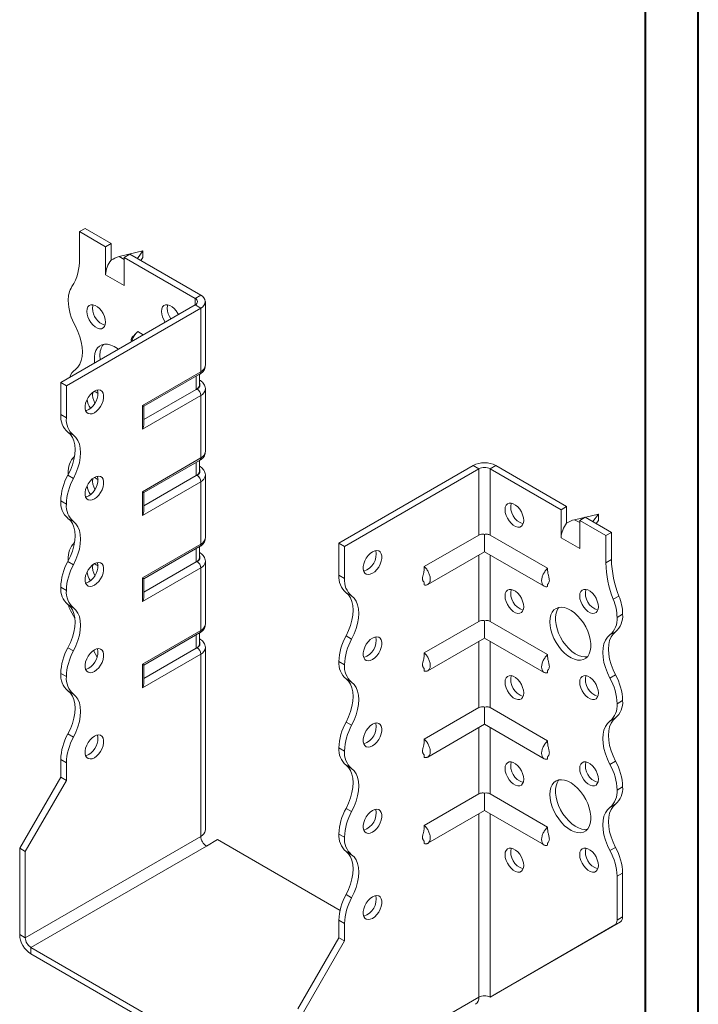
# Model space of a CAD drawing. Header units: millimetres. Extents: x 0 to 210, y 0 to 297.
# Tile 3 of 4: x 146 to 210, y 56 to 149. Entities that reach past the tile are written whole.
import ezdxf

# ---------------------------------------------------------------- set-up
doc = ezdxf.new("R2010")
doc.units = ezdxf.units.MM

msp = doc.modelspace()

# ---------------------------------------------------------------- linework, layer by layer
at = {"color": 7, "linetype": 'Continuous', "lineweight": 40}
for p, q in [((210.079, 0.215), (210.079, 297.215)), ((205.079, 5.215), (205.079, 292.215))]:
    msp.add_line(p, q, dxfattribs=at)
at = {"color": 7, "linetype": 'Continuous', "lineweight": 15}
for p, q in [((151.471, 128.656), (152.002, 128.962)), ((151.471, 128.656), (151.471, 126.092)), ((153.946, 127.227), (151.471, 128.656)), ((154.476, 127.533), (152.002, 128.962)), ((154.476, 127.533), (153.946, 127.227)), ((153.946, 124.573), (153.946, 127.227)), ((154.476, 125.94), (154.476, 127.533)), ((157.482, 126.818), (155.228, 126.283)), ((156.966, 126.096), (157.482, 126.818)), ((157.482, 126.818), (157.482, 126.206)), ((155.228, 126.283), (155.714, 126.002)), ((155.714, 126.206), (156.244, 126.513)), ((155.714, 123.553), (155.714, 126.206)), ((162.431, 122.328), (155.714, 126.206)), ((162.962, 122.635), (156.244, 126.513)), ((157.482, 126.206), (157.276, 125.917)), ((153.946, 124.573), (155.714, 123.553)), ((162.431, 122.328), (162.962, 122.635)), ((162.431, 122.328), (162.431, 121.716)), ((149.703, 114.369), (162.431, 121.716)), ((150.234, 114.062), (162.962, 121.41)), ((162.431, 121.716), (162.962, 121.41)), ((162.962, 115.388), (162.962, 121.41)), ((163.401, 116), (163.401, 122.022)), ((157.522, 118.882), (156.987, 119.191)), ((157.436, 112.198), (162.962, 115.388)), ((157.582, 112.113), (162.858, 115.159)), ((162.542, 113.717), (162.542, 114.977)), ((162.835, 114.125), (162.835, 115.146)), ((150.234, 114.062), (149.703, 114.369)), ((149.703, 111.327), (149.703, 114.369)), ((150.234, 111.021), (150.234, 114.062)), ((162.542, 113.717), (157.582, 110.853)), ((162.608, 113.755), (162.542, 113.717)), ((162.858, 114.596), (162.835, 114.609)), ((162.858, 114.596), (162.835, 114.607)), ((163.401, 107.835), (163.401, 113.755)), ((162.962, 113.143), (157.436, 109.952)), ((162.962, 107.223), (162.962, 113.143)), ((157.436, 109.952), (157.436, 112.198)), ((157.582, 110.445), (157.582, 112.113)), ((149.703, 111.327), (150.234, 111.021)), ((150.909, 109.369), (150.379, 109.675)), ((157.436, 104.033), (162.962, 107.223)), ((157.582, 103.948), (162.858, 106.994)), ((162.542, 105.551), (162.542, 106.811)), ((162.835, 105.96), (162.835, 106.98)), ((162.858, 106.431), (162.835, 106.444)), ((162.858, 106.431), (162.835, 106.442)), ((176.043, 99.163), (188.771, 106.511)), ((189.301, 106.204), (188.771, 106.511)), ((190.362, 106.204), (190.892, 106.511)), ((190.892, 106.511), (197.61, 102.633)), ((150.379, 105.593), (150.909, 105.286)), ((150.411, 105.792), (150.413, 105.658)), ((162.542, 105.551), (157.582, 102.688)), ((162.608, 105.59), (162.542, 105.551)), ((163.401, 99.67), (163.401, 105.589)), ((176.574, 98.857), (189.301, 106.204)), ((189.301, 106.204), (189.301, 99.924)), ((190.362, 99.924), (190.362, 106.204)), ((190.362, 106.204), (197.08, 102.326)), ((162.962, 104.977), (157.436, 101.787)), ((162.962, 99.057), (162.962, 104.977)), ((157.436, 101.787), (157.436, 104.033)), ((157.582, 102.28), (157.582, 103.948)), ((150.234, 102.855), (149.703, 103.161)), ((149.703, 103.161), (150.234, 102.855)), ((149.703, 103.161), (149.703, 103.161)), ((150.234, 102.855), (150.234, 102.855)), ((197.61, 102.633), (197.08, 102.326)), ((197.61, 101.04), (197.61, 102.633)), ((197.08, 99.673), (197.08, 102.326)), ((200.615, 101.918), (198.361, 101.382)), ((198.847, 101.306), (199.378, 101.612)), ((199.378, 101.612), (201.853, 100.183)), ((200.1, 101.195), (200.615, 101.918)), ((200.615, 101.918), (200.615, 101.306)), ((150.909, 101.204), (150.379, 101.51)), ((198.361, 101.382), (198.847, 101.102)), ((198.847, 98.652), (198.847, 101.306)), ((198.847, 101.306), (201.322, 99.877)), ((200.615, 101.306), (200.409, 101.017)), ((189.301, 99.924), (184.129, 96.938)), ((189.832, 99.978), (189.832, 98.341)), ((190.362, 99.924), (195.807, 96.781)), ((201.322, 99.877), (201.853, 100.183)), ((201.322, 99.877), (201.322, 97.313)), ((201.853, 100.183), (201.853, 97.619)), ((157.436, 95.867), (162.962, 99.057)), ((157.582, 95.783), (162.858, 98.828)), ((162.835, 97.794), (162.835, 98.815)), ((176.043, 99.163), (176.574, 98.857)), ((176.043, 96.121), (176.043, 99.163)), ((176.574, 95.815), (176.574, 98.857)), ((197.08, 99.673), (198.847, 98.652)), ((162.542, 97.386), (162.542, 98.646)), ((162.858, 98.265), (162.835, 98.279)), ((162.858, 98.265), (162.835, 98.276)), ((184.467, 95.243), (189.832, 98.341)), ((189.301, 98.034), (189.301, 91.758)), ((189.832, 98.341), (195.469, 95.086)), ((190.362, 91.758), (190.362, 98.034)), ((150.379, 97.427), (150.909, 97.121)), ((150.411, 97.627), (150.411, 97.487)), ((162.542, 97.386), (157.582, 94.523)), ((162.608, 97.424), (162.542, 97.386)), ((163.401, 91.504), (163.401, 97.424)), ((201.322, 97.313), (201.853, 97.619)), ((162.962, 96.812), (157.436, 93.622)), ((162.962, 90.892), (162.962, 96.812)), ((176.043, 96.121), (176.574, 95.815)), ((157.436, 93.622), (157.436, 95.867)), ((157.582, 94.114), (157.582, 95.783)), ((184.129, 95.429), (184.129, 95.21)), ((195.807, 95.267), (195.807, 95.052)), ((150.234, 94.69), (149.703, 94.996)), ((149.703, 94.995), (149.703, 94.996)), ((149.703, 94.995), (150.234, 94.689)), ((150.234, 94.689), (150.234, 94.69)), ((177.249, 94.164), (176.718, 94.47)), ((202.029, 93.85), (202.56, 94.156)), ((150.909, 93.039), (150.379, 93.345)), ((151.034, 92.056), (150.618, 92.777)), ((202.383, 92.12), (202.913, 92.427)), ((189.301, 91.758), (184.129, 88.773)), ((189.832, 91.813), (189.832, 90.175)), ((190.362, 91.758), (195.807, 88.615)), ((157.436, 87.702), (162.962, 90.892)), ((157.582, 87.617), (162.858, 90.663)), ((162.542, 89.221), (162.542, 90.48)), ((162.835, 89.629), (162.835, 90.65)), ((202.238, 90.775), (201.708, 90.469)), ((162.858, 90.1), (162.835, 90.113)), ((162.858, 90.1), (162.835, 90.111)), ((176.718, 90.387), (177.249, 90.081)), ((184.467, 87.078), (189.832, 90.175)), ((189.301, 89.869), (189.301, 83.593)), ((189.832, 90.175), (195.469, 86.921)), ((190.362, 83.593), (190.362, 89.869)), ((150.379, 89.262), (150.909, 88.956)), ((153.158, 88.377), (152.798, 89)), ((162.962, 88.646), (157.436, 85.456)), ((162.542, 89.221), (157.582, 86.357)), ((162.608, 89.259), (162.542, 89.221)), ((162.962, 71.397), (162.962, 88.646)), ((163.401, 72.009), (163.401, 89.259)), ((157.436, 85.456), (157.436, 87.702)), ((176.574, 87.65), (176.043, 87.956)), ((176.043, 87.955), (176.043, 87.956)), ((176.043, 87.955), (176.574, 87.649)), ((176.574, 87.649), (176.574, 87.65)), ((150.234, 86.524), (149.703, 86.831)), ((149.703, 86.83), (149.703, 86.831)), ((149.703, 86.83), (150.234, 86.524)), ((157.582, 85.949), (157.582, 87.617)), ((184.129, 87.264), (184.129, 87.044)), ((195.807, 87.102), (195.807, 86.887)), ((201.708, 86.386), (202.238, 86.692)), ((150.234, 86.524), (150.234, 86.524)), ((177.249, 85.998), (176.718, 86.305)), ((150.909, 84.873), (150.379, 85.179)), ((202.913, 84.262), (202.383, 83.955)), ((202.383, 83.955), (202.913, 84.261)), ((202.383, 83.955), (202.383, 83.955)), ((202.913, 84.262), (202.913, 84.261)), ((189.301, 83.593), (184.129, 80.607)), ((189.832, 83.647), (189.832, 82.01)), ((190.362, 83.593), (195.807, 80.45)), ((176.718, 82.222), (177.249, 81.915)), ((202.238, 82.61), (201.708, 82.303)), ((150.379, 81.096), (150.909, 80.79)), ((184.467, 78.913), (189.832, 82.01)), ((189.301, 81.704), (189.301, 75.428)), ((189.832, 82.01), (195.469, 78.755)), ((190.362, 75.428), (190.362, 81.704)), ((176.574, 79.484), (176.043, 79.79)), ((176.043, 79.79), (176.574, 79.484)), ((176.043, 79.79), (176.043, 79.79)), ((176.574, 79.484), (176.574, 79.484)), ((150.234, 78.36), (149.703, 78.666)), ((149.703, 77.012), (149.703, 78.666)), ((150.234, 76.706), (150.234, 78.36)), ((184.129, 79.099), (184.129, 78.879)), ((195.807, 78.936), (195.807, 78.722)), ((201.708, 78.221), (202.238, 78.527)), ((177.249, 77.833), (176.718, 78.139)), ((145.814, 70.276), (149.703, 77.012)), ((146.345, 69.97), (150.234, 76.706)), ((150.234, 76.706), (149.703, 77.012)), ((202.913, 76.095), (202.383, 75.789)), ((202.383, 75.789), (202.913, 76.095)), ((202.383, 75.789), (202.383, 75.789)), ((202.913, 76.095), (202.913, 76.095)), ((189.301, 75.428), (184.129, 72.442)), ((189.832, 75.482), (189.832, 73.844)), ((190.362, 75.428), (195.807, 72.285)), ((176.718, 74.056), (177.249, 73.75)), ((184.467, 70.747), (189.832, 73.844)), ((189.832, 73.844), (195.469, 70.59)), ((202.238, 74.444), (201.708, 74.138)), ((189.301, 73.538), (189.301, 56.191)), ((190.362, 56.191), (190.362, 73.538)), ((162.962, 71.397), (146.345, 61.804)), ((163.492, 70.478), (164.553, 71.091)), ((176.153, 64.394), (164.553, 71.091)), ((176.574, 71.319), (176.043, 71.625)), ((176.043, 71.624), (176.043, 71.625)), ((176.043, 71.624), (176.574, 71.318)), ((176.574, 71.318), (176.574, 71.319)), ((184.129, 70.933), (184.129, 70.713)), ((145.814, 70.276), (146.345, 69.97)), ((145.814, 62.11), (145.814, 70.276)), ((146.345, 61.804), (146.345, 69.97)), ((146.875, 60.886), (163.492, 70.478)), ((177.249, 69.668), (176.718, 69.974)), ((195.807, 70.771), (195.807, 70.556)), ((201.708, 70.055), (202.238, 70.361)), ((202.913, 67.931), (202.383, 67.625)), ((202.383, 67.625), (202.383, 63.471)), ((202.913, 67.931), (202.913, 63.777)), ((176.718, 65.89), (177.249, 65.584)), ((176.574, 63.154), (176.043, 63.46)), ((176.043, 61.806), (176.043, 63.46)), ((202.383, 63.471), (202.913, 63.777)), ((176.574, 61.5), (176.574, 63.154)), ((190.362, 56.191), (202.176, 63.013)), ((190.892, 56.497), (202.706, 63.32)), ((202.706, 63.32), (202.176, 63.013)), ((145.814, 62.11), (146.345, 61.804)), ((172.154, 55.07), (176.043, 61.806)), ((176.043, 61.806), (176.574, 61.5)), ((171.624, 46.598), (146.875, 60.886)), ((146.875, 60.886), (146.875, 60.273)), ((172.684, 54.764), (176.574, 61.5)), ((171.624, 45.986), (146.875, 60.273)), ((172.684, 46.599), (189.301, 56.191)), ((189.301, 56.191), (189.301, 56.191)), ((190.362, 56.191), (190.892, 56.497))]:
    msp.add_line(p, q, dxfattribs=at)
at = {"color": 7, "linetype": 'Continuous', "lineweight": 15, "flags": 128}
for points in [[(153.946, 120.082), (153.92, 120.341), (153.845, 120.615), (153.724, 120.887), (153.564, 121.143), (153.376, 121.366), (153.169, 121.544), (152.956, 121.667), (152.749, 121.728), (152.56, 121.722), (152.401, 121.651), (152.28, 121.519), (152.204, 121.332), (152.178, 121.103), (152.204, 120.844), (152.28, 120.57), (152.401, 120.298), (152.56, 120.042), (152.749, 119.819), (152.956, 119.641), (153.169, 119.518), (153.376, 119.457), (153.564, 119.463), (153.724, 119.534), (153.845, 119.666), (153.92, 119.853), (153.946, 120.082)], [(152.761, 121.726), (152.734, 121.638), (152.709, 121.409)], [(160.84, 120.798), (160.795, 120.888), (160.635, 121.143), (160.447, 121.367), (160.24, 121.545), (160.027, 121.668), (159.82, 121.728), (159.631, 121.723), (159.472, 121.652), (159.351, 121.519), (159.275, 121.333), (159.249, 121.103), (159.275, 120.844), (159.351, 120.571), (159.472, 120.298), (159.603, 120.083)], [(159.833, 121.727), (159.805, 121.639), (159.78, 121.41)], [(151.086, 115.609), (151.322, 115.827), (151.511, 116.107), (151.649, 116.444), (151.733, 116.832), (151.761, 117.261), (151.733, 117.722), (151.649, 118.207), (151.511, 118.704), (151.322, 119.202), (151.086, 119.692)], [(155.155, 117.516), (155.064, 117.583), (154.752, 117.778), (154.441, 117.914), (154.14, 117.987), (153.858, 117.995), (153.6, 117.939), (153.374, 117.819), (153.186, 117.638), (153.041, 117.402), (152.942, 117.117), (152.892, 116.789), (152.892, 116.427), (152.913, 116.221)], [(153.416, 116.918), (153.441, 116.543), (153.443, 116.527)], [(152.885, 113.552), (152.674, 113.4), (152.475, 113.198), (152.299, 112.957), (152.158, 112.691), (152.059, 112.416), (152.008, 112.148), (152.008, 111.902), (152.059, 111.692), (152.158, 111.531), (152.299, 111.429), (152.475, 111.39), (152.674, 111.418), (152.885, 111.51), (153.097, 111.662), (153.296, 111.864), (153.472, 112.105), (153.613, 112.371), (153.712, 112.646), (153.763, 112.915), (153.763, 113.161), (153.712, 113.37), (153.613, 113.531), (153.472, 113.633), (153.296, 113.672), (153.097, 113.644), (152.885, 113.552)], [(157.436, 112.198), (157.492, 112.166), (157.535, 112.14), (157.565, 112.123), (157.58, 112.114), (157.582, 112.113)], [(152.355, 111.817), (152.144, 111.724), (152.054, 111.704)], [(150.379, 109.675), (150.615, 109.458), (150.804, 109.178), (150.942, 108.84), (151.026, 108.453), (151.054, 108.024), (151.026, 107.562), (150.942, 107.078), (150.804, 106.581), (150.615, 106.083), (150.379, 105.593)], [(150.909, 105.286), (151.145, 105.776), (151.334, 106.275), (151.472, 106.772), (151.556, 107.256), (151.584, 107.718), (151.556, 108.147), (151.472, 108.534), (151.334, 108.872), (151.145, 109.152), (150.909, 109.369)], [(152.885, 105.386), (152.674, 105.235), (152.475, 105.032), (152.299, 104.791), (152.158, 104.526), (152.059, 104.251), (152.008, 103.982), (152.008, 103.736), (152.059, 103.527), (152.158, 103.366), (152.299, 103.263), (152.475, 103.225), (152.674, 103.253), (152.885, 103.345), (153.097, 103.497), (153.296, 103.699), (153.472, 103.94), (153.613, 104.206), (153.712, 104.481), (153.763, 104.749), (153.763, 104.995), (153.712, 105.205), (153.613, 105.365), (153.472, 105.468), (153.296, 105.507), (153.097, 105.479), (152.885, 105.386)], [(152.355, 103.651), (152.144, 103.559), (152.054, 103.538)], [(191.776, 102.326), (191.802, 102.555), (191.878, 102.742), (191.999, 102.874), (192.158, 102.946), (192.347, 102.951), (192.554, 102.89), (192.767, 102.767), (192.974, 102.589), (193.162, 102.366), (193.322, 102.111), (193.443, 101.838), (193.518, 101.565), (193.544, 101.305), (193.518, 101.076), (193.443, 100.89), (193.322, 100.757), (193.162, 100.686), (192.974, 100.68), (192.767, 100.741), (192.554, 100.864), (192.347, 101.042), (192.158, 101.266), (191.999, 101.521), (191.878, 101.793), (191.802, 102.067), (191.776, 102.326)], [(150.379, 101.51), (150.615, 101.293), (150.804, 101.013), (150.942, 100.675), (151.026, 100.288), (151.054, 99.859), (151.026, 99.397), (150.942, 98.913), (150.804, 98.416), (150.615, 97.917), (150.379, 97.427)], [(150.909, 97.121), (151.145, 97.611), (151.334, 98.11), (151.472, 98.606), (151.556, 99.091), (151.584, 99.552), (151.556, 99.982), (151.472, 100.369), (151.334, 100.706), (151.145, 100.987), (150.909, 101.204)], [(179.225, 98.346), (179.014, 98.194), (178.814, 97.992), (178.639, 97.751), (178.498, 97.485), (178.399, 97.21), (178.348, 96.942), (178.348, 96.696), (178.399, 96.486), (178.498, 96.326), (178.639, 96.223), (178.814, 96.185), (179.014, 96.212), (179.225, 96.305), (179.437, 96.457), (179.636, 96.659), (179.811, 96.9), (179.953, 97.166), (180.052, 97.441), (180.103, 97.709), (180.103, 97.955), (180.052, 98.165), (179.953, 98.325), (179.811, 98.428), (179.636, 98.466), (179.437, 98.439), (179.225, 98.346)], [(152.885, 97.221), (152.674, 97.069), (152.475, 96.867), (152.299, 96.626), (152.158, 96.36), (152.059, 96.085), (152.008, 95.817), (152.008, 95.571), (152.059, 95.361), (152.158, 95.201), (152.299, 95.098), (152.475, 95.059), (152.674, 95.087), (152.885, 95.18), (153.097, 95.331), (153.296, 95.534), (153.472, 95.775), (153.613, 96.04), (153.712, 96.315), (153.763, 96.584), (153.763, 96.83), (153.712, 97.039), (153.613, 97.2), (153.472, 97.303), (153.296, 97.341), (153.097, 97.313), (152.885, 97.221)], [(152.355, 95.486), (152.144, 95.393), (152.054, 95.373)], [(176.718, 90.387), (176.955, 90.877), (177.144, 91.376), (177.282, 91.872), (177.366, 92.357), (177.394, 92.818), (177.366, 93.247), (177.282, 93.635), (177.144, 93.972), (176.955, 94.253), (176.718, 94.47)], [(177.249, 90.081), (177.485, 90.571), (177.674, 91.069), (177.812, 91.566), (177.896, 92.051), (177.924, 92.512), (177.896, 92.941), (177.812, 93.329), (177.674, 93.666), (177.485, 93.946), (177.249, 94.164)], [(191.776, 94.161), (191.802, 94.39), (191.878, 94.576), (191.999, 94.709), (192.158, 94.78), (192.347, 94.786), (192.554, 94.725), (192.767, 94.602), (192.974, 94.424), (193.162, 94.2), (193.322, 93.945), (193.443, 93.673), (193.518, 93.399), (193.544, 93.14), (193.518, 92.911), (193.443, 92.724), (193.322, 92.592), (193.162, 92.52), (192.974, 92.515), (192.767, 92.576), (192.554, 92.699), (192.347, 92.877), (192.158, 93.1), (191.999, 93.355), (191.878, 93.628), (191.802, 93.901), (191.776, 94.161)], [(198.847, 94.161), (198.873, 94.391), (198.949, 94.577), (199.07, 94.71), (199.229, 94.781), (199.418, 94.786), (199.625, 94.726), (199.838, 94.603), (200.045, 94.424), (200.233, 94.201), (200.393, 93.946), (200.514, 93.674), (200.589, 93.4), (200.615, 93.141), (200.589, 92.911), (200.514, 92.725), (200.393, 92.592), (200.233, 92.521), (200.045, 92.516), (199.838, 92.576), (199.625, 92.699), (199.418, 92.878), (199.229, 93.101), (199.07, 93.356), (198.949, 93.628), (198.873, 93.902), (198.847, 94.161)], [(150.379, 93.345), (150.615, 93.128), (150.804, 92.847), (150.942, 92.51), (151.026, 92.122), (151.054, 91.693), (151.026, 91.232), (150.942, 90.747), (150.804, 90.25), (150.615, 89.752), (150.379, 89.262)], [(150.909, 88.956), (151.145, 89.446), (151.334, 89.944), (151.472, 90.441), (151.556, 90.925), (151.584, 91.387), (151.556, 91.816), (151.472, 92.204), (151.334, 92.541), (151.145, 92.821), (150.909, 93.039)], [(196.019, 91.711), (196.044, 92.057), (196.119, 92.365), (196.242, 92.626), (196.409, 92.835), (196.616, 92.986), (196.859, 93.074), (197.13, 93.099), (197.422, 93.058), (197.729, 92.953), (198.042, 92.787), (198.352, 92.564), (198.653, 92.29), (198.936, 91.972), (199.193, 91.618), (199.419, 91.238), (199.607, 90.84), (199.752, 90.436), (199.852, 90.036), (199.902, 89.651), (199.902, 89.289), (199.852, 88.961), (199.752, 88.676), (199.607, 88.44), (199.419, 88.26), (199.193, 88.139), (198.936, 88.083), (198.653, 88.091), (198.352, 88.164), (198.042, 88.3), (197.729, 88.495), (197.422, 88.744), (197.13, 89.041), (196.859, 89.378), (196.616, 89.747), (196.409, 90.137), (196.242, 90.539), (196.119, 90.943), (196.044, 91.337), (196.019, 91.711)], [(196.88, 93.079), (196.85, 93.044), (196.705, 92.808), (196.606, 92.522), (196.556, 92.195), (196.556, 91.833), (196.606, 91.448), (196.705, 91.048), (196.85, 90.644), (197.038, 90.246), (197.264, 89.866), (197.522, 89.512), (197.804, 89.193), (198.105, 88.919), (198.416, 88.696), (198.728, 88.531), (199.035, 88.426), (199.327, 88.385), (199.578, 88.405)], [(201.708, 86.386), (201.472, 86.875), (201.283, 87.374), (201.145, 87.871), (201.061, 88.355), (201.032, 88.817), (201.061, 89.246), (201.144, 89.634), (201.282, 89.971), (201.472, 90.251), (201.708, 90.469)], [(202.238, 90.775), (202.002, 90.558), (201.813, 90.277), (201.675, 89.94), (201.591, 89.552), (201.563, 89.123), (201.591, 88.661), (201.675, 88.177), (201.813, 87.68), (202.002, 87.182), (202.238, 86.692)], [(179.225, 90.181), (179.014, 90.029), (178.814, 89.827), (178.639, 89.586), (178.498, 89.32), (178.399, 89.045), (178.348, 88.777), (178.348, 88.531), (178.399, 88.321), (178.498, 88.16), (178.639, 88.058), (178.814, 88.019), (179.014, 88.047), (179.225, 88.139), (179.437, 88.291), (179.636, 88.493), (179.811, 88.734), (179.953, 89), (180.052, 89.275), (180.103, 89.544), (180.103, 89.79), (180.052, 89.999), (179.953, 90.16), (179.811, 90.262), (179.636, 90.301), (179.437, 90.273), (179.225, 90.181)], [(152.885, 89.056), (152.674, 88.904), (152.475, 88.702), (152.299, 88.46), (152.158, 88.195), (152.059, 87.92), (152.008, 87.651), (152.008, 87.405), (152.059, 87.196), (152.158, 87.035), (152.299, 86.933), (152.475, 86.894), (152.674, 86.922), (152.885, 87.014), (153.097, 87.166), (153.296, 87.368), (153.472, 87.609), (153.613, 87.875), (153.712, 88.15), (153.763, 88.418), (153.763, 88.664), (153.712, 88.874), (153.613, 89.035), (153.472, 89.137), (153.296, 89.176), (153.097, 89.148), (152.885, 89.056)], [(157.436, 87.702), (157.492, 87.669), (157.535, 87.644), (157.565, 87.627), (157.58, 87.618), (157.582, 87.617)], [(152.355, 87.32), (152.144, 87.228), (152.054, 87.208)], [(176.718, 82.222), (176.955, 82.712), (177.144, 83.21), (177.282, 83.707), (177.366, 84.191), (177.394, 84.653), (177.366, 85.082), (177.282, 85.469), (177.143, 85.807), (176.954, 86.087), (176.718, 86.305)], [(177.249, 81.915), (177.485, 82.405), (177.674, 82.904), (177.812, 83.401), (177.896, 83.885), (177.924, 84.347), (177.896, 84.776), (177.812, 85.163), (177.674, 85.501), (177.485, 85.781), (177.249, 85.998)], [(191.776, 85.995), (191.802, 86.225), (191.878, 86.411), (191.999, 86.544), (192.158, 86.615), (192.347, 86.62), (192.554, 86.56), (192.767, 86.437), (192.974, 86.258), (193.162, 86.035), (193.322, 85.78), (193.443, 85.507), (193.518, 85.234), (193.544, 84.975), (193.518, 84.745), (193.443, 84.559), (193.322, 84.426), (193.162, 84.355), (192.974, 84.35), (192.767, 84.41), (192.554, 84.533), (192.347, 84.712), (192.158, 84.935), (191.999, 85.19), (191.878, 85.462), (191.802, 85.736), (191.776, 85.995)], [(198.847, 85.996), (198.873, 86.225), (198.949, 86.412), (199.07, 86.544), (199.229, 86.615), (199.418, 86.621), (199.625, 86.56), (199.838, 86.437), (200.045, 86.259), (200.233, 86.036), (200.393, 85.78), (200.514, 85.508), (200.589, 85.234), (200.615, 84.975), (200.589, 84.746), (200.514, 84.559), (200.393, 84.427), (200.233, 84.356), (200.045, 84.35), (199.838, 84.411), (199.625, 84.534), (199.418, 84.712), (199.229, 84.935), (199.07, 85.191), (198.949, 85.463), (198.873, 85.737), (198.847, 85.996)], [(150.379, 85.179), (150.615, 84.962), (150.804, 84.682), (150.942, 84.344), (151.026, 83.957), (151.054, 83.528), (151.026, 83.066), (150.942, 82.582), (150.804, 82.085), (150.615, 81.586), (150.379, 81.096)], [(150.909, 80.79), (151.145, 81.28), (151.334, 81.779), (151.472, 82.275), (151.556, 82.76), (151.584, 83.221), (151.556, 83.651), (151.472, 84.038), (151.334, 84.376), (151.145, 84.656), (150.909, 84.873)], [(179.225, 82.015), (179.014, 81.864), (178.814, 81.661), (178.639, 81.42), (178.498, 81.155), (178.399, 80.88), (178.348, 80.611), (178.348, 80.365), (178.399, 80.156), (178.498, 79.995), (178.639, 79.892), (178.814, 79.854), (179.014, 79.882), (179.225, 79.974), (179.437, 80.126), (179.636, 80.328), (179.811, 80.569), (179.953, 80.835), (180.052, 81.11), (180.103, 81.378), (180.103, 81.624), (180.052, 81.834), (179.953, 81.994), (179.811, 82.097), (179.636, 82.136), (179.437, 82.108), (179.225, 82.015)], [(201.708, 78.221), (201.472, 78.71), (201.282, 79.209), (201.145, 79.706), (201.061, 80.19), (201.032, 80.652), (201.061, 81.081), (201.145, 81.468), (201.282, 81.806), (201.472, 82.086), (201.708, 82.303)], [(202.238, 82.61), (202.002, 82.392), (201.813, 82.112), (201.675, 81.774), (201.591, 81.387), (201.563, 80.958), (201.591, 80.496), (201.675, 80.012), (201.813, 79.515), (202.002, 79.017), (202.238, 78.527)], [(152.885, 80.89), (152.674, 80.738), (152.475, 80.536), (152.299, 80.295), (152.158, 80.029), (152.059, 79.754), (152.008, 79.486), (152.008, 79.24), (152.059, 79.03), (152.158, 78.87), (152.299, 78.767), (152.475, 78.729), (152.674, 78.756), (152.885, 78.849), (153.097, 79.001), (153.296, 79.203), (153.472, 79.444), (153.613, 79.71), (153.712, 79.985), (153.763, 80.253), (153.763, 80.499), (153.712, 80.708), (153.613, 80.869), (153.472, 80.972), (153.296, 81.01), (153.097, 80.983), (152.885, 80.89)], [(152.355, 79.155), (152.144, 79.062), (152.054, 79.042)], [(191.776, 77.83), (191.802, 78.059), (191.878, 78.246), (191.999, 78.378), (192.158, 78.449), (192.347, 78.455), (192.554, 78.394), (192.767, 78.271), (192.974, 78.093), (193.162, 77.87), (193.322, 77.614), (193.443, 77.342), (193.518, 77.068), (193.544, 76.809), (193.518, 76.58), (193.443, 76.393), (193.322, 76.261), (193.162, 76.19), (192.974, 76.184), (192.767, 76.245), (192.554, 76.368), (192.347, 76.546), (192.158, 76.769), (191.999, 77.025), (191.878, 77.297), (191.802, 77.571), (191.776, 77.83)], [(198.847, 77.83), (198.873, 78.06), (198.949, 78.246), (199.07, 78.379), (199.229, 78.45), (199.418, 78.455), (199.625, 78.395), (199.838, 78.272), (200.045, 78.094), (200.233, 77.87), (200.393, 77.615), (200.514, 77.343), (200.589, 77.069), (200.615, 76.81), (200.589, 76.58), (200.514, 76.394), (200.393, 76.261), (200.233, 76.19), (200.045, 76.185), (199.838, 76.245), (199.625, 76.368), (199.418, 76.547), (199.229, 76.77), (199.07, 77.025), (198.949, 77.298), (198.873, 77.571), (198.847, 77.83)], [(176.718, 74.056), (176.955, 74.546), (177.144, 75.045), (177.282, 75.542), (177.366, 76.026), (177.394, 76.488), (177.366, 76.917), (177.282, 77.304), (177.143, 77.642), (176.954, 77.922), (176.718, 78.139)], [(177.249, 73.75), (177.485, 74.24), (177.674, 74.739), (177.812, 75.235), (177.896, 75.72), (177.924, 76.181), (177.896, 76.611), (177.812, 76.998), (177.674, 77.335), (177.485, 77.616), (177.249, 77.833)], [(196.019, 75.381), (196.044, 75.726), (196.119, 76.034), (196.242, 76.295), (196.409, 76.504), (196.616, 76.655), (196.859, 76.744), (197.13, 76.768), (197.422, 76.727), (197.729, 76.622), (198.042, 76.456), (198.352, 76.234), (198.653, 75.959), (198.936, 75.641), (199.193, 75.287), (199.419, 74.907), (199.607, 74.509), (199.752, 74.105), (199.852, 73.705), (199.902, 73.32), (199.902, 72.958), (199.852, 72.631), (199.752, 72.345), (199.607, 72.109), (199.419, 71.929), (199.193, 71.809), (198.936, 71.752), (198.653, 71.76), (198.352, 71.833), (198.042, 71.969), (197.729, 72.164), (197.422, 72.413), (197.13, 72.711), (196.859, 73.048), (196.616, 73.416), (196.409, 73.806), (196.242, 74.208), (196.119, 74.612), (196.044, 75.006), (196.019, 75.381)], [(196.88, 76.748), (196.85, 76.713), (196.705, 76.477), (196.606, 76.191), (196.556, 75.864), (196.556, 75.502), (196.606, 75.117), (196.705, 74.717), (196.85, 74.313), (197.038, 73.915), (197.264, 73.535), (197.522, 73.181), (197.804, 72.863), (198.105, 72.589), (198.416, 72.366), (198.728, 72.2), (199.035, 72.095), (199.327, 72.054), (199.578, 72.074)], [(179.225, 73.85), (179.014, 73.698), (178.814, 73.496), (178.639, 73.255), (178.498, 72.989), (178.399, 72.714), (178.348, 72.446), (178.348, 72.2), (178.399, 71.99), (178.498, 71.83), (178.639, 71.727), (178.814, 71.688), (179.014, 71.716), (179.225, 71.809), (179.437, 71.96), (179.636, 72.163), (179.811, 72.404), (179.953, 72.669), (180.052, 72.944), (180.103, 73.213), (180.103, 73.459), (180.052, 73.668), (179.953, 73.829), (179.811, 73.932), (179.636, 73.97), (179.437, 73.942), (179.225, 73.85)], [(201.708, 70.055), (201.472, 70.545), (201.283, 71.043), (201.145, 71.54), (201.061, 72.025), (201.032, 72.486), (201.061, 72.915), (201.145, 73.303), (201.283, 73.64), (201.472, 73.921), (201.708, 74.138)], [(202.238, 74.444), (202.002, 74.227), (201.813, 73.947), (201.675, 73.609), (201.591, 73.222), (201.563, 72.793), (201.591, 72.331), (201.675, 71.846), (201.813, 71.35), (202.002, 70.851), (202.238, 70.361)], [(176.718, 65.89), (176.954, 66.38), (177.144, 66.879), (177.282, 67.376), (177.366, 67.86), (177.394, 68.322), (177.366, 68.751), (177.282, 69.139), (177.144, 69.476), (176.954, 69.756), (176.718, 69.974)], [(191.776, 69.664), (191.802, 69.894), (191.878, 70.08), (191.999, 70.213), (192.158, 70.284), (192.347, 70.289), (192.554, 70.229), (192.767, 70.106), (192.974, 69.928), (193.162, 69.704), (193.322, 69.449), (193.443, 69.177), (193.518, 68.903), (193.544, 68.644), (193.518, 68.414), (193.443, 68.228), (193.322, 68.095), (193.162, 68.024), (192.974, 68.019), (192.767, 68.079), (192.554, 68.202), (192.347, 68.381), (192.158, 68.604), (191.999, 68.859), (191.878, 69.132), (191.802, 69.405), (191.776, 69.664)], [(198.847, 69.665), (198.873, 69.894), (198.949, 70.081), (199.07, 70.214), (199.229, 70.285), (199.418, 70.29), (199.625, 70.23), (199.838, 70.106), (200.045, 69.928), (200.233, 69.705), (200.393, 69.45), (200.514, 69.177), (200.589, 68.904), (200.615, 68.645), (200.589, 68.415), (200.514, 68.229), (200.393, 68.096), (200.233, 68.025), (200.045, 68.019), (199.838, 68.08), (199.625, 68.203), (199.418, 68.381), (199.229, 68.605), (199.07, 68.86), (198.949, 69.132), (198.873, 69.406), (198.847, 69.665)], [(177.249, 65.584), (177.485, 66.074), (177.674, 66.573), (177.812, 67.07), (177.896, 67.554), (177.924, 68.016), (177.896, 68.445), (177.812, 68.832), (177.674, 69.17), (177.485, 69.45), (177.249, 69.668)], [(179.225, 65.685), (179.014, 65.533), (178.814, 65.33), (178.639, 65.089), (178.498, 64.824), (178.399, 64.549), (178.348, 64.28), (178.348, 64.034), (178.399, 63.825), (178.498, 63.664), (178.639, 63.562), (178.814, 63.523), (179.014, 63.551), (179.225, 63.643), (179.437, 63.795), (179.636, 63.997), (179.811, 64.238), (179.953, 64.504), (180.052, 64.779), (180.103, 65.047), (180.103, 65.293), (180.052, 65.503), (179.953, 65.664), (179.811, 65.766), (179.636, 65.805), (179.437, 65.777), (179.225, 65.685)]]:
    msp.add_lwpolyline(points, dxfattribs=at)
at = {"color": 7, "linetype": 'Continuous', "lineweight": 15}
for centre, radius, start, end in [((146.867, 125.904), 4.608, 327.74846, 2.33871), ((156.246, 124.467), 2.302, 140.22793, 177.36071), ((152.711, 122.216), 2.303, 147.74162, 182.29833), ((155.72, 122.289), 5.312, 181.78232, 209.26309), ((162.315, 122.022), 0.327, 290.78342, 69.21658), ((162.729, 122.022), 0.655, 290.78342, 69.21658), ((154.469, 121.429), 1.76, 180.64357, 250.92003), ((161.659, 121.489), 1.881, 182.42332, 215.77349), ((154.989, 117.011), 1.576, 142.05773, 183.36815), ((152.025, 114.373), 1.553, 127.23476, 161.82827), ((162.65, 116.075), 0.754, 294.37466, 354.3052), ((162.717, 115.361), 0.246, 305.01333, 6.29885), ((162.335, 114.175), 0.503, 294.37466, 354.3052), ((162.459, 114.159), 0.431, 290.26685, 29.20572), ((162.194, 113.108), 0.768, 2.60548, 57.39452), ((162.665, 113.819), 0.739, 293.69171, 355.03704), ((151.458, 113.331), 1.76, 300.64393, 10.92493), ((154.368, 113.251), 1.652, 173.25759, 210.38554), ((152.495, 112.442), 1.155, 49.90894, 71.53493), ((154.13, 113.054), 1.961, 188.60423, 214.93508), ((151.657, 111.162), 1.96, 175.16429, 229.31203), ((152.187, 110.856), 1.96, 175.16429, 229.31203), ((152.413, 105.949), 2.009, 134.71765, 184.47723), ((162.717, 107.196), 0.246, 305.01333, 6.29885), ((162.65, 107.91), 0.754, 294.37466, 354.3052), ((189.832, 104.464), 2.306, 62.60967, 117.39033), ((189.832, 105.181), 1.153, 62.60967, 117.39033), ((155.013, 102.996), 5.312, 150.73691, 178.21768), ((151.458, 105.165), 1.76, 300.64393, 10.92493), ((152.495, 104.276), 1.155, 49.90894, 71.53493), ((162.335, 106.01), 0.503, 294.37466, 354.3052), ((162.459, 105.994), 0.431, 290.26685, 29.20572), ((162.194, 104.942), 0.768, 2.60548, 57.39452), ((162.665, 105.654), 0.739, 293.69171, 355.03704), ((155.543, 102.69), 5.312, 150.73691, 178.21768), ((154.13, 104.889), 1.961, 188.60423, 214.93508), ((154.368, 105.085), 1.652, 173.25759, 210.38554), ((151.655, 102.996), 1.959, 175.16254, 229.32327), ((152.186, 102.69), 1.959, 175.16254, 229.32327), ((193.975, 102.575), 1.658, 166.94965, 253.04497), ((199.38, 99.567), 2.302, 140.22793, 177.36071), ((152.413, 97.784), 2.009, 134.71765, 184.47723), ((162.717, 99.03), 0.246, 305.01333, 6.29885), ((162.65, 99.744), 0.754, 294.37466, 354.3052), ((162.459, 97.828), 0.431, 290.26685, 29.20572), ((177.91, 98.084), 1.658, 286.95489, 13.05048), ((155.013, 94.831), 5.312, 150.73691, 178.21768), ((155.543, 94.525), 5.312, 150.73691, 178.21768), ((151.458, 97), 1.76, 300.64393, 10.92493), ((154.368, 96.92), 1.652, 173.25759, 210.38554), ((152.495, 96.111), 1.155, 49.90894, 71.53493), ((162.335, 97.844), 0.503, 294.37466, 354.3052), ((162.194, 96.777), 0.768, 2.60548, 57.39452), ((162.665, 97.489), 0.739, 293.69171, 355.03704), ((211.079, 97.501), 9.758, 181.10398, 201.97437), ((211.609, 97.807), 9.758, 181.10398, 201.97437), ((154.13, 96.723), 1.961, 188.60423, 214.93508), ((177.996, 95.956), 1.96, 175.16429, 229.31203), ((178.527, 95.65), 1.96, 175.16429, 229.31203), ((151.655, 94.83), 1.959, 175.16254, 229.32327), ((152.186, 94.524), 1.959, 175.16254, 229.32327), ((193.975, 94.409), 1.658, 166.94965, 253.04497), ((201.046, 94.41), 1.658, 166.94965, 253.04497), ((198.033, 92.33), 4.881, 1.13517, 21.97152), ((151.96, 93.568), 1.558, 189.47969, 210.49007), ((197.503, 92.024), 4.881, 1.13517, 21.97152), ((200.96, 92.261), 1.96, 310.68797, 4.83571), ((162.65, 91.579), 0.754, 294.37466, 354.3052), ((200.43, 91.955), 1.96, 310.68797, 4.83571), ((162.717, 90.865), 0.246, 305.01333, 6.29885), ((162.335, 89.679), 0.503, 294.37466, 354.3052), ((162.459, 89.663), 0.431, 290.26685, 29.20572), ((181.352, 87.791), 5.312, 150.73691, 178.21768), ((181.883, 87.484), 5.312, 150.73691, 178.21768), ((177.91, 89.919), 1.658, 286.95489, 13.05048), ((155.013, 86.665), 5.312, 150.73691, 178.21768), ((155.543, 86.359), 5.312, 150.73691, 178.21768), ((151.458, 88.835), 1.76, 300.64393, 10.92493), ((162.194, 88.611), 0.768, 2.60548, 57.39452), ((162.665, 89.323), 0.739, 293.69171, 355.03704), ((177.995, 87.79), 1.959, 175.16254, 229.32327), ((178.525, 87.484), 1.959, 175.16254, 229.32327), ((151.655, 86.665), 1.959, 175.16254, 229.32327), ((197.607, 84.096), 5.308, 1.78273, 29.26742), ((152.186, 86.359), 1.959, 175.16254, 229.32327), ((193.975, 86.244), 1.658, 166.94965, 253.04497), ((201.046, 86.245), 1.658, 166.94965, 253.04497), ((197.077, 83.79), 5.308, 1.78273, 29.26742), ((200.43, 83.79), 1.96, 310.68797, 4.83571), ((200.96, 84.096), 1.96, 310.68797, 4.83571), ((181.352, 79.625), 5.312, 150.73691, 178.21768), ((177.91, 81.754), 1.658, 286.95489, 13.05048), ((155.009, 78.501), 5.308, 150.73258, 178.21727), ((181.883, 79.319), 5.312, 150.73691, 178.21768), ((155.54, 78.195), 5.308, 150.73258, 178.21727), ((151.458, 80.669), 1.76, 300.64393, 10.92493), ((177.995, 79.625), 1.959, 175.16254, 229.32327), ((178.525, 79.319), 1.959, 175.16254, 229.32327), ((193.975, 78.078), 1.658, 166.94965, 253.04497), ((201.046, 78.079), 1.658, 166.94965, 253.04497), ((197.604, 75.93), 5.312, 1.78232, 29.26309), ((197.074, 75.624), 5.312, 1.78232, 29.26309), ((200.431, 75.624), 1.959, 310.67673, 4.83746), ((200.962, 75.93), 1.959, 310.67673, 4.83746), ((181.352, 71.46), 5.312, 150.73691, 178.21768), ((181.883, 71.154), 5.312, 150.73691, 178.21768), ((177.91, 73.588), 1.658, 286.95489, 13.05048), ((162.65, 72.084), 0.754, 294.37466, 354.3052), ((164.113, 71.449), 1.153, 182.60548, 237.39452), ((177.995, 71.459), 1.959, 175.16254, 229.32327), ((178.525, 71.153), 1.959, 175.16254, 229.32327), ((193.975, 69.913), 1.658, 166.94965, 253.04497), ((201.046, 69.914), 1.658, 166.94965, 253.04497), ((197.077, 67.459), 5.308, 1.78273, 29.26742), ((197.607, 67.766), 5.308, 1.78273, 29.26742), ((181.349, 63.295), 5.308, 150.73258, 178.21727), ((181.879, 62.989), 5.308, 150.73258, 178.21727), ((177.91, 65.423), 1.658, 286.95489, 13.05048), ((201.882, 63.422), 0.503, 305.69804, 5.62038), ((202.413, 63.728), 0.503, 305.69804, 5.62038), ((148.117, 62.215), 2.305, 182.60548, 237.39452), ((147.496, 61.857), 1.153, 182.60548, 237.39452), ((188.566, 56.11), 0.739, 305.01333, 6.29885), ((189.832, 55.168), 1.153, 62.60967, 117.39033)]:
    msp.add_arc(centre, radius, start, end, dxfattribs=at)
for centre, major_axis, ratio, start_param, end_param in [((155.228, 125.058), (1.39, 0.796), 0.717477, 1.181016, 1.704614), ((157.082, 110.157), (0.354, 0.612), 0.577335, 4.71243, 5.497828), ((157.082, 104.237), (0.5, -0.289), 0.00007, 0.000041, 0.785439), ((157.082, 101.991), (0.354, 0.612), 0.577335, 4.71243, 5.497828), ((198.361, 100.157), (1.39, 0.796), 0.717477, 1.181016, 1.704614), ((157.082, 96.071), (0.5, -0.289), 0.00007, 0.000041, 0.785439), ((157.082, 93.826), (0.354, 0.612), 0.577335, 4.71243, 5.497828), ((157.082, 85.66), (0.354, 0.612), 0.577335, 4.71243, 5.497828)]:
    msp.add_ellipse(centre, major_axis=major_axis, ratio=ratio, start_param=start_param, end_param=end_param, dxfattribs=at)
for points, knots in [([(156.839, 119.048), (156.8, 119.001), (156.709, 118.891), (156.568, 118.766), (156.465, 118.641), (156.417, 118.555), (156.398, 118.506), (156.388, 118.472), (156.381, 118.44), (156.379, 118.41), (156.38, 118.382), (156.385, 118.358), (156.392, 118.342), (156.397, 118.341), (156.4, 118.34)], [0, 0, 0, 0, 0.188459, 0.442396, 0.654057, 0.739658, 0.773076, 0.801841, 0.828617, 0.856601, 0.888626, 0.925867, 0.96442, 1, 1, 1, 1]), ([(156.987, 119.191), (156.931, 119.136), (156.792, 118.999), (156.611, 118.718), (156.488, 118.449), (156.466, 118.305), (156.461, 118.269)], [0, 0, 0, 0, 0.225912, 0.558443, 0.890983, 1, 1, 1, 1]), ([(162.858, 115.159), (162.904, 115.188), (163.022, 115.261), (163.178, 115.407), (163.308, 115.597), (163.389, 115.798), (163.393, 115.935), (163.396, 116)], [0, 0, 0, 0, 0.151524, 0.385172, 0.604635, 0.815203, 1, 1, 1, 1]), ([(163.396, 113.755), (163.397, 113.77), (163.407, 113.861), (163.363, 114.024), (163.27, 114.227), (163.125, 114.404), (162.98, 114.522), (162.884, 114.58), (162.858, 114.596)], [0, 0, 0, 0, 0.043838, 0.261127, 0.472946, 0.688499, 0.915789, 1, 1, 1, 1]), ([(162.858, 106.994), (162.904, 107.023), (163.022, 107.096), (163.178, 107.241), (163.308, 107.431), (163.389, 107.632), (163.393, 107.77), (163.396, 107.834)], [0, 0, 0, 0, 0.151524, 0.385172, 0.604635, 0.815203, 1, 1, 1, 1]), ([(163.396, 105.59), (163.397, 105.605), (163.407, 105.695), (163.363, 105.859), (163.27, 106.061), (163.125, 106.239), (162.98, 106.357), (162.884, 106.415), (162.858, 106.431)], [0, 0, 0, 0, 0.043838, 0.261127, 0.472946, 0.688499, 0.915789, 1, 1, 1, 1]), ([(189.832, 99.978), (189.785, 99.992), (189.737, 100.002), (189.642, 100.01), (189.595, 100.009), (189.457, 99.993), (189.372, 99.965), (189.301, 99.924)], [0, 0, 0, 0, 0.25, 0.25, 0.5, 0.5, 1, 1, 1, 1]), ([(190.362, 99.924), (190.326, 99.944), (190.288, 99.961), (190.205, 99.988), (190.16, 99.998), (190.069, 100.009), (190.022, 100.01), (189.926, 100.002), (189.878, 99.993), (189.832, 99.978)], [0, 0, 0, 0, 0.25, 0.25, 0.5, 0.5, 0.75, 0.75, 1, 1, 1, 1]), ([(162.858, 98.828), (162.904, 98.857), (163.022, 98.93), (163.178, 99.076), (163.308, 99.266), (163.389, 99.467), (163.393, 99.605), (163.396, 99.669)], [0, 0, 0, 0, 0.151524, 0.385172, 0.604635, 0.815203, 1, 1, 1, 1]), ([(163.396, 97.424), (163.397, 97.44), (163.407, 97.53), (163.363, 97.693), (163.27, 97.896), (163.125, 98.073), (162.98, 98.192), (162.884, 98.25), (162.858, 98.265)], [0, 0, 0, 0, 0.043838, 0.261127, 0.472946, 0.688499, 0.915789, 1, 1, 1, 1]), ([(184.129, 96.734), (184.116, 96.617), (184.093, 96.418), (184.023, 96.178), (183.982, 96), (183.96, 95.848), (183.965, 95.717), (183.989, 95.628), (184.026, 95.548), (184.094, 95.484), (184.117, 95.438), (184.129, 95.413)], [0, 0, 0, 0, 0.183845, 0.312711, 0.387766, 0.468607, 0.561014, 0.614242, 0.675479, 0.825899, 1, 1, 1, 1]), ([(184.129, 95.21), (184.169, 95.199), (184.209, 95.194), (184.286, 95.191), (184.323, 95.194), (184.391, 95.209), (184.424, 95.22), (184.484, 95.252), (184.513, 95.273), (184.563, 95.321), (184.585, 95.349), (184.624, 95.411), (184.641, 95.447), (184.668, 95.523), (184.678, 95.564), (184.691, 95.652), (184.695, 95.699), (184.695, 95.796), (184.691, 95.846), (184.678, 95.948), (184.668, 96.002), (184.628, 96.163), (184.588, 96.271), (184.487, 96.485), (184.426, 96.587), (184.322, 96.73), (184.286, 96.776), (184.209, 96.861), (184.169, 96.901), (184.129, 96.938)], [0, 0, 0, 0, 0.0625, 0.0625, 0.125, 0.125, 0.1875, 0.1875, 0.25, 0.25, 0.3125, 0.3125, 0.375, 0.375, 0.4375, 0.4375, 0.5, 0.5, 0.5625, 0.5625, 0.625, 0.625, 0.75, 0.75, 0.875, 0.875, 0.9375, 0.9375, 1, 1, 1, 1]), ([(195.807, 96.781), (195.767, 96.744), (195.727, 96.704), (195.65, 96.619), (195.614, 96.573), (195.545, 96.479), (195.513, 96.43), (195.452, 96.328), (195.424, 96.275), (195.373, 96.169), (195.351, 96.115), (195.312, 96.007), (195.295, 95.952), (195.268, 95.845), (195.258, 95.793), (195.245, 95.69), (195.241, 95.639), (195.241, 95.493), (195.255, 95.405), (195.308, 95.252), (195.347, 95.188), (195.449, 95.091), (195.509, 95.059), (195.613, 95.037), (195.65, 95.034), (195.727, 95.036), (195.767, 95.042), (195.807, 95.052)], [0, 0, 0, 0, 0.0625, 0.0625, 0.125, 0.125, 0.1875, 0.1875, 0.25, 0.25, 0.3125, 0.3125, 0.375, 0.375, 0.4375, 0.4375, 0.5, 0.5, 0.625, 0.625, 0.75, 0.75, 0.875, 0.875, 0.9375, 0.9375, 1, 1, 1, 1]), ([(195.812, 95.259), (195.814, 95.259), (195.821, 95.259), (195.869, 95.319), (195.931, 95.424), (195.972, 95.552), (195.974, 95.724), (195.932, 95.949), (195.848, 96.231), (195.821, 96.455), (195.807, 96.577)], [0, 0, 0, 0, 0.082719, 0.205131, 0.329338, 0.43478, 0.526561, 0.636523, 0.801685, 1, 1, 1, 1]), ([(162.858, 90.663), (162.904, 90.692), (163.022, 90.765), (163.178, 90.91), (163.308, 91.101), (163.389, 91.301), (163.393, 91.439), (163.396, 91.504)], [0, 0, 0, 0, 0.151524, 0.385172, 0.604635, 0.815203, 1, 1, 1, 1]), ([(189.832, 91.813), (189.785, 91.827), (189.737, 91.836), (189.642, 91.844), (189.595, 91.844), (189.457, 91.827), (189.372, 91.799), (189.301, 91.758)], [0, 0, 0, 0, 0.25, 0.25, 0.5, 0.5, 1, 1, 1, 1]), ([(190.362, 91.758), (190.327, 91.779), (190.288, 91.796), (190.205, 91.823), (190.161, 91.833), (190.023, 91.849), (189.926, 91.842), (189.832, 91.813)], [0, 0, 0, 0, 0.25, 0.25, 0.5, 0.5, 1, 1, 1, 1]), ([(163.396, 89.259), (163.397, 89.274), (163.407, 89.364), (163.363, 89.528), (163.27, 89.73), (163.125, 89.908), (162.98, 90.026), (162.884, 90.084), (162.858, 90.1)], [0, 0, 0, 0, 0.043838, 0.261127, 0.472946, 0.688499, 0.915789, 1, 1, 1, 1]), ([(184.129, 88.569), (184.116, 88.451), (184.093, 88.252), (184.023, 88.013), (183.982, 87.834), (183.96, 87.683), (183.965, 87.551), (183.989, 87.463), (184.026, 87.383), (184.094, 87.319), (184.117, 87.273), (184.129, 87.248)], [0, 0, 0, 0, 0.183845, 0.312711, 0.387766, 0.468607, 0.561014, 0.614242, 0.675479, 0.825899, 1, 1, 1, 1]), ([(184.129, 87.044), (184.169, 87.034), (184.209, 87.028), (184.286, 87.026), (184.323, 87.029), (184.391, 87.043), (184.424, 87.055), (184.484, 87.087), (184.513, 87.107), (184.563, 87.155), (184.585, 87.183), (184.624, 87.246), (184.641, 87.282), (184.668, 87.358), (184.678, 87.399), (184.691, 87.486), (184.695, 87.533), (184.695, 87.63), (184.691, 87.68), (184.678, 87.783), (184.668, 87.836), (184.628, 87.998), (184.588, 88.106), (184.487, 88.32), (184.426, 88.422), (184.322, 88.565), (184.286, 88.61), (184.209, 88.696), (184.169, 88.735), (184.129, 88.773)], [0, 0, 0, 0, 0.0625, 0.0625, 0.125, 0.125, 0.1875, 0.1875, 0.25, 0.25, 0.3125, 0.3125, 0.375, 0.375, 0.4375, 0.4375, 0.5, 0.5, 0.5625, 0.5625, 0.625, 0.625, 0.75, 0.75, 0.875, 0.875, 0.9375, 0.9375, 1, 1, 1, 1]), ([(195.807, 88.615), (195.767, 88.578), (195.727, 88.539), (195.65, 88.454), (195.614, 88.408), (195.545, 88.313), (195.513, 88.264), (195.452, 88.163), (195.424, 88.11), (195.373, 88.003), (195.351, 87.95), (195.312, 87.842), (195.295, 87.787), (195.268, 87.68), (195.258, 87.627), (195.245, 87.524), (195.241, 87.473), (195.241, 87.328), (195.255, 87.24), (195.308, 87.086), (195.347, 87.023), (195.449, 86.926), (195.509, 86.894), (195.613, 86.871), (195.65, 86.868), (195.727, 86.871), (195.767, 86.876), (195.807, 86.887)], [0, 0, 0, 0, 0.0625, 0.0625, 0.125, 0.125, 0.1875, 0.1875, 0.25, 0.25, 0.3125, 0.3125, 0.375, 0.375, 0.4375, 0.4375, 0.5, 0.5, 0.625, 0.625, 0.75, 0.75, 0.875, 0.875, 0.9375, 0.9375, 1, 1, 1, 1]), ([(195.812, 87.094), (195.814, 87.094), (195.821, 87.094), (195.869, 87.154), (195.931, 87.259), (195.972, 87.387), (195.974, 87.558), (195.932, 87.784), (195.848, 88.066), (195.821, 88.289), (195.807, 88.411)], [0, 0, 0, 0, 0.082719, 0.205131, 0.329338, 0.43478, 0.526561, 0.636523, 0.801685, 1, 1, 1, 1]), ([(189.832, 83.647), (189.785, 83.662), (189.737, 83.671), (189.642, 83.679), (189.595, 83.678), (189.457, 83.662), (189.372, 83.634), (189.301, 83.593)], [0, 0, 0, 0, 0.25, 0.25, 0.5, 0.5, 1, 1, 1, 1]), ([(190.362, 83.593), (190.327, 83.613), (190.288, 83.631), (190.205, 83.658), (190.161, 83.667), (190.023, 83.684), (189.926, 83.676), (189.832, 83.647)], [0, 0, 0, 0, 0.25, 0.25, 0.5, 0.5, 1, 1, 1, 1]), ([(184.129, 80.403), (184.116, 80.286), (184.093, 80.087), (184.023, 79.848), (183.982, 79.669), (183.96, 79.517), (183.965, 79.386), (183.989, 79.298), (184.026, 79.217), (184.094, 79.154), (184.117, 79.107), (184.129, 79.083)], [0, 0, 0, 0, 0.183845, 0.312711, 0.387766, 0.468607, 0.561014, 0.614242, 0.675479, 0.825899, 1, 1, 1, 1]), ([(184.129, 78.879), (184.169, 78.868), (184.209, 78.863), (184.286, 78.86), (184.323, 78.863), (184.391, 78.878), (184.424, 78.89), (184.484, 78.921), (184.513, 78.942), (184.563, 78.99), (184.585, 79.018), (184.624, 79.081), (184.641, 79.116), (184.668, 79.193), (184.678, 79.234), (184.691, 79.321), (184.695, 79.368), (184.695, 79.465), (184.691, 79.515), (184.678, 79.618), (184.668, 79.671), (184.628, 79.832), (184.588, 79.941), (184.487, 80.154), (184.426, 80.256), (184.322, 80.399), (184.286, 80.445), (184.209, 80.53), (184.169, 80.57), (184.129, 80.607)], [0, 0, 0, 0, 0.0625, 0.0625, 0.125, 0.125, 0.1875, 0.1875, 0.25, 0.25, 0.3125, 0.3125, 0.375, 0.375, 0.4375, 0.4375, 0.5, 0.5, 0.5625, 0.5625, 0.625, 0.625, 0.75, 0.75, 0.875, 0.875, 0.9375, 0.9375, 1, 1, 1, 1]), ([(195.807, 80.45), (195.767, 80.413), (195.727, 80.373), (195.65, 80.288), (195.614, 80.242), (195.545, 80.148), (195.513, 80.099), (195.452, 79.997), (195.424, 79.944), (195.373, 79.838), (195.351, 79.784), (195.312, 79.676), (195.295, 79.622), (195.268, 79.515), (195.258, 79.462), (195.245, 79.359), (195.241, 79.308), (195.241, 79.163), (195.255, 79.074), (195.308, 78.921), (195.347, 78.857), (195.449, 78.761), (195.509, 78.729), (195.613, 78.706), (195.65, 78.703), (195.727, 78.706), (195.767, 78.711), (195.807, 78.722)], [0, 0, 0, 0, 0.0625, 0.0625, 0.125, 0.125, 0.1875, 0.1875, 0.25, 0.25, 0.3125, 0.3125, 0.375, 0.375, 0.4375, 0.4375, 0.5, 0.5, 0.625, 0.625, 0.75, 0.75, 0.875, 0.875, 0.9375, 0.9375, 1, 1, 1, 1]), ([(195.812, 78.928), (195.814, 78.928), (195.821, 78.928), (195.869, 78.988), (195.931, 79.093), (195.972, 79.221), (195.974, 79.393), (195.932, 79.618), (195.848, 79.9), (195.821, 80.124), (195.807, 80.246)], [0, 0, 0, 0, 0.0827188, 0.2051314, 0.3293385, 0.4347802, 0.5265606, 0.6365233, 0.8016854, 1, 1, 1, 1]), ([(189.832, 75.482), (189.785, 75.496), (189.737, 75.506), (189.642, 75.514), (189.595, 75.513), (189.457, 75.497), (189.372, 75.469), (189.301, 75.428)], [0, 0, 0, 0, 0.25, 0.25, 0.5, 0.5, 1, 1, 1, 1]), ([(190.362, 75.428), (190.327, 75.448), (190.288, 75.465), (190.205, 75.492), (190.161, 75.502), (190.023, 75.518), (189.926, 75.511), (189.832, 75.482)], [0, 0, 0, 0, 0.25, 0.25, 0.5, 0.5, 1, 1, 1, 1]), ([(184.129, 72.238), (184.116, 72.121), (184.093, 71.921), (184.023, 71.682), (183.982, 71.504), (183.96, 71.352), (183.965, 71.221), (183.989, 71.132), (184.026, 71.052), (184.094, 70.988), (184.117, 70.942), (184.129, 70.917)], [0, 0, 0, 0, 0.183845, 0.312711, 0.387766, 0.468607, 0.561014, 0.614242, 0.675479, 0.825899, 1, 1, 1, 1]), ([(184.129, 70.713), (184.169, 70.703), (184.209, 70.697), (184.286, 70.695), (184.323, 70.698), (184.391, 70.713), (184.424, 70.724), (184.484, 70.756), (184.513, 70.776), (184.563, 70.825), (184.585, 70.852), (184.624, 70.915), (184.641, 70.951), (184.668, 71.027), (184.678, 71.068), (184.691, 71.156), (184.695, 71.202), (184.695, 71.299), (184.691, 71.349), (184.678, 71.452), (184.668, 71.506), (184.628, 71.667), (184.588, 71.775), (184.487, 71.989), (184.426, 72.091), (184.322, 72.234), (184.286, 72.279), (184.209, 72.365), (184.169, 72.404), (184.129, 72.442)], [0, 0, 0, 0, 0.0625, 0.0625, 0.125, 0.125, 0.1875, 0.1875, 0.25, 0.25, 0.3125, 0.3125, 0.375, 0.375, 0.4375, 0.4375, 0.5, 0.5, 0.5625, 0.5625, 0.625, 0.625, 0.75, 0.75, 0.875, 0.875, 0.9375, 0.9375, 1, 1, 1, 1]), ([(195.807, 72.285), (195.767, 72.247), (195.727, 72.208), (195.65, 72.123), (195.614, 72.077), (195.545, 71.983), (195.513, 71.933), (195.452, 71.832), (195.424, 71.779), (195.373, 71.672), (195.351, 71.619), (195.312, 71.511), (195.295, 71.456), (195.268, 71.349), (195.258, 71.297), (195.245, 71.194), (195.241, 71.143), (195.241, 70.997), (195.255, 70.909), (195.308, 70.755), (195.347, 70.692), (195.449, 70.595), (195.509, 70.563), (195.613, 70.541), (195.65, 70.538), (195.727, 70.54), (195.767, 70.546), (195.807, 70.556)], [0, 0, 0, 0, 0.0625, 0.0625, 0.125, 0.125, 0.1875, 0.1875, 0.25, 0.25, 0.3125, 0.3125, 0.375, 0.375, 0.4375, 0.4375, 0.5, 0.5, 0.625, 0.625, 0.75, 0.75, 0.875, 0.875, 0.9375, 0.9375, 1, 1, 1, 1]), ([(195.812, 70.763), (195.814, 70.763), (195.821, 70.763), (195.869, 70.823), (195.931, 70.928), (195.972, 71.056), (195.974, 71.227), (195.932, 71.453), (195.848, 71.735), (195.821, 71.959), (195.807, 72.081)], [0, 0, 0, 0, 0.082719, 0.205131, 0.329338, 0.43478, 0.526561, 0.636523, 0.801685, 1, 1, 1, 1])]:
    msp.add_open_spline(points, degree=3, knots=knots, dxfattribs=at)
for points in [[(184.129, 96.938), (184.129, 96.87), (184.129, 96.802), (184.129, 96.734)], [(195.807, 96.781), (195.807, 96.713), (195.807, 96.645), (195.807, 96.577)], [(184.129, 88.773), (184.129, 88.704), (184.129, 88.636), (184.129, 88.569)], [(195.807, 88.615), (195.807, 88.547), (195.807, 88.479), (195.807, 88.411)], [(184.129, 80.607), (184.129, 80.539), (184.129, 80.471), (184.129, 80.403)], [(195.807, 80.45), (195.807, 80.382), (195.807, 80.314), (195.807, 80.246)], [(184.129, 72.442), (184.129, 72.374), (184.129, 72.306), (184.129, 72.238)], [(195.807, 72.285), (195.807, 72.216), (195.807, 72.149), (195.807, 72.081)]]:
    msp.add_open_spline(points, degree=3, dxfattribs=at)

doc.saveas('drawing.dxf')
